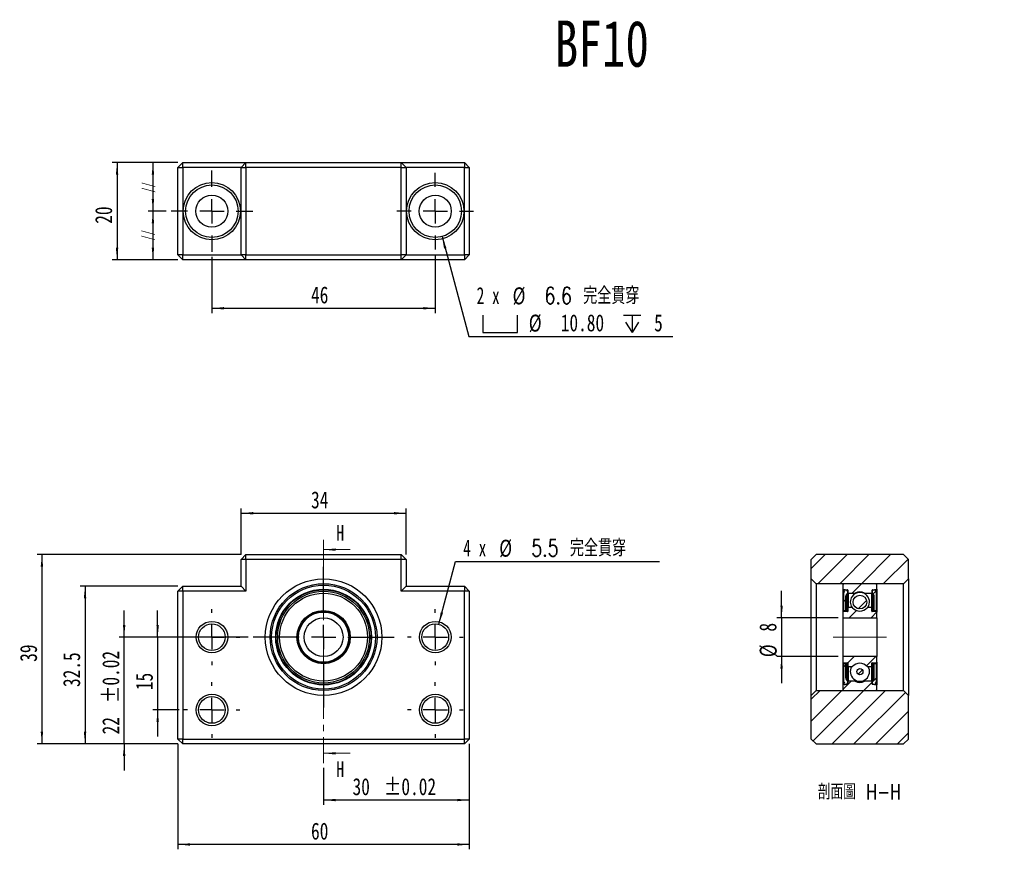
# Model space of a CAD drawing. Header units: millimetres. Extents: x 34 to 237, y 23 to 194.
import ezdxf

# ---------------------------------------------------------------- set-up
doc = ezdxf.new("R2010")
doc.units = ezdxf.units.MM
doc.linetypes.add('CENTER', pattern=[10.16, 6.35, -1.27, 1.27, -1.27])
doc.linetypes.add('CENTERX2', pattern=[20.32, 12.7, -2.54, 2.54, -2.54])
doc.layers.add('FORMAT', color=7, linetype='Continuous')
doc.styles.add('SLDTEXTSTYLE0', font='TXT', dxfattribs={"width": 0.75})
doc.styles.add('SLDTEXTSTYLE1', font='TXT', dxfattribs={"width": 0.666667})
doc.styles.add('SLDTEXTSTYLE2', font='TXT', dxfattribs={"width": 0.75, "bigfont": 'bigfont'})
doc.dimstyles.new('SLDDIMSTYLE0', dxfattribs={"dimtxt": 3.5, "dimasz": 2.5, "dimexe": 0, "dimexo": 0.0625, "dimgap": 0.875, "dimtad": 1, "dimrnd": 1e-09, "dimzin": 12, "dimdsep": 46, "dimtxsty": 'SLDTEXTSTYLE0', "dimsah": 1, "dimcen": 0.09, "dimadec": 0, "dimazin": 3, "dimtol": 1, "dimtp": 0.02, "dimtm": 0.02, "dimtfac": 1, "dimtmove": 0, "dimatfit": 0, "dimfxl": 1, "dimfrac": 2, "dimtolj": 1, "dimarcsym": 0})
doc.dimstyles.new('SLDDIMSTYLE1', dxfattribs={"dimtxt": 3.5, "dimasz": 2.5, "dimexe": 0, "dimexo": 0.0625, "dimgap": 0.875, "dimtad": 1, "dimrnd": 1e-09, "dimzin": 12, "dimdsep": 46, "dimtxsty": 'SLDTEXTSTYLE0', "dimsah": 1, "dimcen": 0.09, "dimadec": 0, "dimazin": 3, "dimtfac": 1, "dimtofl": 0, "dimtmove": 0, "dimatfit": 3, "dimfxl": 1, "dimfrac": 2, "dimtolj": 1, "dimtzin": 12, "dimarcsym": 0})
doc.dimstyles.new('SLDDIMSTYLE2', dxfattribs={"dimtxt": 3.5, "dimasz": 2.5, "dimexe": 0, "dimexo": 0.0625, "dimgap": 0.875, "dimtad": 1, "dimrnd": 1e-09, "dimzin": 12, "dimdsep": 46, "dimtxsty": 'SLDTEXTSTYLE0', "dimsah": 1, "dimcen": 0.09, "dimadec": 0, "dimazin": 3, "dimtfac": 1, "dimtmove": 0, "dimatfit": 0, "dimfxl": 1, "dimfrac": 2, "dimtolj": 1, "dimtzin": 12, "dimarcsym": 0})
doc.dimstyles.new('SLDDIMSTYLE3', dxfattribs={"dimtxt": 3.5, "dimasz": 2.5, "dimexe": 0, "dimexo": 0.0625, "dimgap": 0.875, "dimtad": 1, "dimdec": 1, "dimrnd": 1e-09, "dimzin": 12, "dimdsep": 46, "dimtxsty": 'SLDTEXTSTYLE0', "dimsah": 1, "dimcen": 0.09, "dimadec": 0, "dimazin": 3, "dimtfac": 1, "dimtdec": 1, "dimtofl": 0, "dimtmove": 0, "dimatfit": 3, "dimfxl": 1, "dimfrac": 2, "dimtolj": 1, "dimtzin": 12, "dimarcsym": 0})
doc.dimstyles.new('SLDDIMSTYLE4', dxfattribs={"dimtxt": 3.5, "dimasz": 2.5, "dimexe": 0, "dimexo": 0.0625, "dimgap": 0.875, "dimtad": 0, "dimtih": 1, "dimtoh": 1, "dimdec": 1, "dimrnd": 1e-09, "dimzin": 12, "dimdsep": 46, "dimtxsty": 'SLDTEXTSTYLE0', "dimsah": 1, "dimcen": 0, "dimadec": 0, "dimazin": 3, "dimtfac": 1, "dimtofl": 0, "dimtmove": 0, "dimatfit": 3, "dimfxl": 1, "dimfrac": 2, "dimtolj": 1, "dimtzin": 12, "dimarcsym": 0})

# ---------------------------------------------------------------- blocks, each defined once
blk = doc.blocks.new('_D')
at = {"layer": 'FORMAT', "color": 7}
for p, q in [((126.8, 44.34), (126.8, 31.78)), ((96.8, 39.4), (96.8, 31.78)), ((126.8, 32.78), (96.8, 32.78))]:
    blk.add_line(p, q, dxfattribs=at)
for points in [[(96.8, 32.78), (99.3, 32.53), (99.3, 33.03)], [(126.8, 32.78), (124.3, 33.03), (124.3, 32.53)]]:
    blk.add_solid(points, dxfattribs=at)
at = {"layer": 'FORMAT', "color": 7, "char_height": 3.5, "attachment_point": 1, "style": 'SLDTEXTSTYLE0'}
for s, insert in [('30', (102.76, 37.29)), ('±0.02', (109.24, 37.29))]:
    blk.add_mtext(s, dxfattribs=dict(at, insert=insert))
blk = doc.blocks.new('_D_1')
at = {"layer": 'FORMAT', "color": 7}
for p, q in [((79.8, 83.34), (79.8, 92.85)), ((79.8, 91.85), (113.8, 91.85)), ((113.8, 83.34), (113.8, 92.85))]:
    blk.add_line(p, q, dxfattribs=at)
for points in [[(79.8, 91.85), (82.3, 91.6), (82.3, 92.1)], [(113.8, 91.85), (111.3, 92.1), (111.3, 91.6)]]:
    blk.add_solid(points, dxfattribs=at)
at = {"layer": 'FORMAT', "color": 7, "insert": (94.21, 96.36), "char_height": 3.5, "attachment_point": 1, "style": 'SLDTEXTSTYLE0'}
blk.add_mtext('34', dxfattribs=at)
blk = doc.blocks.new('_D_2')
at = {"layer": 'FORMAT', "color": 7}
for p, q in [((55.73, 66.34), (55.73, 71.84)), ((81.3, 66.34), (54.73, 66.34)), ((55.73, 44.34), (55.73, 66.34)), ((66.8, 44.34), (54.73, 44.34)), ((55.73, 44.34), (55.73, 38.84))]:
    blk.add_line(p, q, dxfattribs=at)
for points in [[(55.73, 66.34), (55.98, 68.84), (55.48, 68.84)], [(55.73, 44.34), (55.48, 41.84), (55.98, 41.84)]]:
    blk.add_solid(points, dxfattribs=at)
at = {"layer": 'FORMAT', "color": 7, "char_height": 3.5, "attachment_point": 1, "rotation": 90, "style": 'SLDTEXTSTYLE0'}
for s, insert in [('±0.02', (51.22, 52.78)), ('22', (51.22, 46.3))]:
    blk.add_mtext(s, dxfattribs=dict(at, insert=insert))
blk = doc.blocks.new('_D_3')
at = {"layer": 'FORMAT', "color": 7}
for p, q in [((62.63, 66.34), (62.63, 71.84)), ((67.05, 66.34), (61.63, 66.34)), ((62.63, 66.34), (62.63, 51.34)), ((67.05, 51.34), (61.63, 51.34)), ((62.63, 51.34), (62.63, 45.84))]:
    blk.add_line(p, q, dxfattribs=at)
for points in [[(62.63, 66.34), (62.88, 68.84), (62.38, 68.84)], [(62.63, 51.34), (62.38, 48.84), (62.88, 48.84)]]:
    blk.add_solid(points, dxfattribs=at)
at = {"layer": 'FORMAT', "color": 7, "insert": (58.12, 55.42), "char_height": 3.5, "attachment_point": 1, "rotation": 90, "style": 'SLDTEXTSTYLE0'}
blk.add_mtext('15', dxfattribs=at)
blk = doc.blocks.new('_D_4')
at = {"layer": 'FORMAT', "color": 7}
for p, q in [((66.8, 76.84), (46.68, 76.84)), ((47.68, 76.84), (47.68, 44.34)), ((66.8, 44.34), (46.68, 44.34))]:
    blk.add_line(p, q, dxfattribs=at)
for points in [[(47.68, 76.84), (47.43, 74.34), (47.93, 74.34)], [(47.68, 44.34), (47.93, 46.84), (47.43, 46.84)]]:
    blk.add_solid(points, dxfattribs=at)
at = {"layer": 'FORMAT', "color": 7, "insert": (43.16, 56.06), "char_height": 3.5, "attachment_point": 1, "rotation": 90, "style": 'SLDTEXTSTYLE0'}
blk.add_mtext('32.5', dxfattribs=at)
blk = doc.blocks.new('_D_5')
at = {"layer": 'FORMAT', "color": 7}
for p, q in [((79.8, 83.34), (37.8, 83.34)), ((38.8, 83.34), (38.8, 44.34)), ((66.8, 44.34), (37.8, 44.34))]:
    blk.add_line(p, q, dxfattribs=at)
for points in [[(38.8, 83.34), (38.55, 80.84), (39.05, 80.84)], [(38.8, 44.34), (39.05, 46.84), (38.55, 46.84)]]:
    blk.add_solid(points, dxfattribs=at)
at = {"layer": 'FORMAT', "color": 7, "insert": (34.28, 61.25), "char_height": 3.5, "attachment_point": 1, "rotation": 90, "style": 'SLDTEXTSTYLE0'}
blk.add_mtext('39', dxfattribs=at)
blk = doc.blocks.new('_D_6')
at = {"layer": 'FORMAT', "color": 7}
for p, q in [((66.8, 44.34), (66.8, 22.63)), ((126.8, 44.34), (126.8, 22.63)), ((126.8, 23.63), (66.8, 23.63))]:
    blk.add_line(p, q, dxfattribs=at)
for points in [[(66.8, 23.63), (69.3, 23.38), (69.3, 23.88)], [(126.8, 23.63), (124.3, 23.88), (124.3, 23.38)]]:
    blk.add_solid(points, dxfattribs=at)
at = {"layer": 'FORMAT', "color": 7, "insert": (94.21, 28.14), "char_height": 3.5, "attachment_point": 1, "style": 'SLDTEXTSTYLE0'}
blk.add_mtext('60', dxfattribs=at)
blk = doc.blocks.new('_D_7')
at = {"layer": 'FORMAT'}
for p, q in [((120.51, 68.99), (123.96, 81.89)), ((123.96, 81.89), (165.96, 81.89))]:
    blk.add_line(p, q, dxfattribs=at)
blk.add_solid([(120.51, 68.99), (121.4, 71.34), (120.91, 71.47)], dxfattribs=at)
at = {"layer": 'FORMAT', "char_height": 3.5, "attachment_point": 1}
for s, insert, style in [('4 x', (125.55, 86.45), 'SLDTEXTSTYLE1'), ('%%c', (132.96, 86.4), 'SLDTEXTSTYLE0'), ('5.5 \\M+18AAE\\M+19153\\M+18AD1\\M+190FA', (139.56, 86.45), 'SLDTEXTSTYLE2')]:
    blk.add_mtext(s, dxfattribs=dict(at, insert=insert, style=style))
blk = doc.blocks.new('SW_CENTERMARKSYMBOL_0')
at = {"layer": 'FORMAT', "color": 0}
for p, q in [((0, 5), (0, 5.75)), ((0, 0), (0, 2.5)), ((-5, 0), (-5.75, 0)), ((0, 0), (-2.5, 0)), ((0, 0), (0, -2.5)), ((0, 0), (2.5, 0)), ((5, 0), (5.75, 0)), ((0, -5), (0, -5.75))]:
    blk.add_line(p, q, dxfattribs=at)
blk = doc.blocks.new('SW_CENTERMARKSYMBOL_1')
at = {"layer": 'FORMAT', "color": 0}
for p, q in [((0, 5), (0, 5.75)), ((0, 0), (0, 2.5)), ((-5, 0), (-5.75, 0)), ((0, 0), (-2.5, 0)), ((0, 0), (0, -2.5)), ((0, 0), (2.5, 0)), ((5, 0), (5.75, 0)), ((0, -5), (0, -5.75))]:
    blk.add_line(p, q, dxfattribs=at)
blk = doc.blocks.new('SW_CENTERMARKSYMBOL_2')
at = {"layer": 'FORMAT', "color": 0}
for p, q in [((0, 5), (0, 5.75)), ((0, 0), (0, 2.5)), ((-5, 0), (-5.75, 0)), ((0, 0), (-2.5, 0)), ((0, 0), (0, -2.5)), ((0, 0), (2.5, 0)), ((5, 0), (5.75, 0)), ((0, -5), (0, -5.75))]:
    blk.add_line(p, q, dxfattribs=at)
blk = doc.blocks.new('SW_CENTERMARKSYMBOL_3')
at = {"layer": 'FORMAT', "color": 0}
for p, q in [((0, 5), (0, 5.75)), ((0, 0), (0, 2.5)), ((-5, 0), (-5.75, 0)), ((0, 0), (-2.5, 0)), ((0, 0), (0, -2.5)), ((0, 0), (2.5, 0)), ((5, 0), (5.75, 0)), ((0, -5), (0, -5.75))]:
    blk.add_line(p, q, dxfattribs=at)
blk = doc.blocks.new('SW_CENTERMARKSYMBOL_4')
at = {"layer": 'FORMAT', "color": 0}
for p, q in [((0, 5), (0, 14.5)), ((0, 0), (0, 2.5)), ((-5, 0), (-14.5, 0)), ((0, 0), (-2.5, 0)), ((0, 0), (0, -2.5)), ((0, 0), (2.5, 0)), ((5, 0), (14.5, 0)), ((0, -5), (0, -14.5))]:
    blk.add_line(p, q, dxfattribs=at)
blk = doc.blocks.new('_D_8')
at = {"layer": 'FORMAT', "color": 7}
for p, q in [((73.8, 144.67), (73.8, 133.07)), ((119.8, 145.17), (119.8, 133.07)), ((73.8, 134.07), (119.8, 134.07))]:
    blk.add_line(p, q, dxfattribs=at)
for points in [[(73.8, 134.07), (76.3, 133.82), (76.3, 134.32)], [(119.8, 134.07), (117.3, 134.32), (117.3, 133.82)]]:
    blk.add_solid(points, dxfattribs=at)
at = {"layer": 'FORMAT', "color": 7, "insert": (94.21, 138.58), "char_height": 3.5, "attachment_point": 1, "style": 'SLDTEXTSTYLE0'}
blk.add_mtext('46', dxfattribs=at)
blk = doc.blocks.new('_D_9')
at = {"layer": 'FORMAT', "color": 7}
for p, q in [((66.8, 164.07), (60.66, 164.07)), ((61.66, 164.07), (61.66, 154.07)), ((64.4, 154.07), (60.66, 154.07))]:
    blk.add_line(p, q, dxfattribs=at)
for points in [[(61.66, 164.07), (61.41, 161.57), (61.91, 161.57)], [(61.66, 154.07), (61.91, 156.57), (61.41, 156.57)]]:
    blk.add_solid(points, dxfattribs=at)
blk = doc.blocks.new('_D_10')
at = {"layer": 'FORMAT', "color": 7}
for p, q in [((64.4, 154.07), (60.66, 154.07)), ((61.66, 154.07), (61.66, 144.07)), ((66.8, 144.07), (60.66, 144.07))]:
    blk.add_line(p, q, dxfattribs=at)
for points in [[(61.66, 154.07), (61.41, 151.57), (61.91, 151.57)], [(61.66, 144.07), (61.91, 146.57), (61.41, 146.57)]]:
    blk.add_solid(points, dxfattribs=at)
blk = doc.blocks.new('_D_11')
at = {"layer": 'FORMAT', "color": 7}
for p, q in [((66.8, 164.07), (53.27, 164.07)), ((54.27, 164.07), (54.27, 144.07)), ((66.8, 144.07), (53.27, 144.07))]:
    blk.add_line(p, q, dxfattribs=at)
for points in [[(54.27, 164.07), (54.02, 161.57), (54.52, 161.57)], [(54.27, 144.07), (54.52, 146.57), (54.02, 146.57)]]:
    blk.add_solid(points, dxfattribs=at)
at = {"layer": 'FORMAT', "color": 7, "insert": (49.75, 151.48), "char_height": 3.5, "attachment_point": 1, "rotation": 90, "style": 'SLDTEXTSTYLE0'}
blk.add_mtext('20', dxfattribs=at)
blk = doc.blocks.new('SW_SYMBOL_HOLE_SPOT')
at = {"layer": 'FORMAT', "color": 0}
for p, q in [((0, 875), (0, 75)), ((1600, 75), (1600, 875)), ((0, 75), (1600, 75))]:
    blk.add_line(p, q, dxfattribs=at)
blk = doc.blocks.new('SW_SYMBOL_HOLE_DEPTH')
at = {"layer": 'FORMAT', "color": 0}
for p, q in [((0, 875), (800, 875)), ((100, 555), (400, 75)), ((400, 875), (400, 75)), ((700, 555), (400, 75))]:
    blk.add_line(p, q, dxfattribs=at)
blk = doc.blocks.new('_D_12')
at = {"layer": 'FORMAT'}
for p, q in [((121.19, 148.85), (126.71, 128.26)), ((126.71, 128.26), (168.71, 128.26))]:
    blk.add_line(p, q, dxfattribs=at)
blk.add_solid([(121.19, 148.85), (121.6, 146.37), (122.08, 146.5)], dxfattribs=at)
at = {"layer": 'FORMAT', "xscale": 0.0044707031, "yscale": 0.0044707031, "zscale": 0.0044707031}
for name, p in [('SW_SYMBOL_HOLE_SPOT', (129.59, 128.74)), ('SW_SYMBOL_HOLE_DEPTH', (158.54, 128.74))]:
    blk.add_blockref(name, p, dxfattribs=at)
at = {"layer": 'FORMAT', "char_height": 3.5, "attachment_point": 1}
for s, insert, style in [('2 x', (128.3, 138.43), 'SLDTEXTSTYLE1'), ('%%c', (135.71, 138.38), 'SLDTEXTSTYLE0'), ('6.6 \\M+18AAE\\M+19153\\M+18AD1\\M+190FA', (142.3, 138.43), 'SLDTEXTSTYLE2'), ('%%c', (139.04, 132.77), 'SLDTEXTSTYLE0'), ('10.80', (145.63, 132.82), 'SLDTEXTSTYLE0'), ('5', (164.85, 132.82), 'SLDTEXTSTYLE0')]:
    blk.add_mtext(s, dxfattribs=dict(at, insert=insert, style=style))
blk = doc.blocks.new('SW_CENTERMARKSYMBOL_5')
at = {"layer": 'FORMAT', "color": 0}
for p, q in [((0, 5), (0, 7.9)), ((0, 0), (0, 2.5)), ((-5, 0), (-7.9, 0)), ((0, 0), (-2.5, 0)), ((0, 0), (0, -2.5)), ((0, 0), (2.5, 0)), ((5, 0), (7.9, 0)), ((0, -5), (0, -7.9))]:
    blk.add_line(p, q, dxfattribs=at)
blk = doc.blocks.new('SW_CENTERMARKSYMBOL_6')
at = {"layer": 'FORMAT', "color": 0}
for p, q in [((0, 5), (0, 8.4)), ((0, 0), (0, 2.5)), ((-5, 0), (-8.4, 0)), ((0, 0), (-2.5, 0)), ((0, 0), (0, -2.5)), ((0, 0), (2.5, 0)), ((5, 0), (8.4, 0)), ((0, -5), (0, -8.4))]:
    blk.add_line(p, q, dxfattribs=at)
blk = doc.blocks.new('_D_13')
at = {"layer": 'FORMAT', "color": 7}
for p, q in [((191.1, 70.34), (191.1, 75.84)), ((202.72, 70.34), (190.1, 70.34)), ((191.1, 70.34), (191.1, 62.34)), ((202.72, 62.34), (190.1, 62.34)), ((191.1, 62.34), (191.1, 56.84))]:
    blk.add_line(p, q, dxfattribs=at)
for points in [[(191.1, 70.34), (191.35, 72.84), (190.85, 72.84)], [(191.1, 62.34), (190.85, 59.84), (191.35, 59.84)]]:
    blk.add_solid(points, dxfattribs=at)
at = {"layer": 'FORMAT', "color": 7, "char_height": 3.5, "attachment_point": 1, "rotation": 90, "style": 'SLDTEXTSTYLE0'}
for s, insert in [('8', (186.53, 67.48)), ('%%c', (186.59, 62.2))]:
    blk.add_mtext(s, dxfattribs=dict(at, insert=insert))

msp = doc.modelspace()

# ---------------------------------------------------------------- hatches: boundary and pattern name
at = {"linetype": 'Continuous', "lineweight": 18}
h = msp.add_hatch(dxfattribs=at)
h.set_pattern_fill('ANSI31', style=0)
h.paths.add_polyline_path([(197.222, 78.337), (198.222, 77.337), (216.222, 77.337), (217.222, 78.337), (217.222, 82.337), (216.222, 83.337), (198.222, 83.337), (197.222, 82.337)], flags=0)
h = msp.add_hatch(dxfattribs=at)
h.set_pattern_fill('ANSI31', style=0)
edge = h.paths.add_edge_path(flags=0)
edge.add_arc((210.422, 77.037), 0.3, 0, 90)
edge.add_line((210.422, 77.337), (204.022, 77.337))
edge.add_arc((204.022, 77.037), 0.3, 90, 180)
edge.add_line((203.722, 77.037), (203.722, 76.187))
edge.add_arc((203.822, 76.187), 0.1, 180, 270)
edge.add_line((203.822, 76.087), (204.622, 76.087))
edge.add_arc((204.622, 75.987), 0.1, 0, 90, ccw=False)
edge.add_line((204.722, 75.987), (204.722, 75.512))
edge.add_arc((204.822, 75.512), 0.1, 180, 270)
edge.add_line((204.822, 75.412), (206.215, 75.412))
edge.add_arc((206.215, 75.512), 0.1, 270, 298.88842)
edge.add_arc((207.222, 73.687), 1.984, 61.11158, 118.88842, ccw=False)
edge.add_arc((208.229, 75.512), 0.1, 241.11158, 270)
edge.add_line((208.229, 75.412), (209.622, 75.412))
edge.add_arc((209.622, 75.512), 0.1, 270, 360)
edge.add_line((209.722, 75.512), (209.722, 75.987))
edge.add_arc((209.822, 75.987), 0.1, 90, 180, ccw=False)
edge.add_line((209.822, 76.087), (210.622, 76.087))
edge.add_arc((210.622, 76.187), 0.1, 270, 360)
edge.add_line((210.722, 76.187), (210.722, 77.037))
h = msp.add_hatch(dxfattribs=at)
h.set_pattern_fill('ANSI31', style=0)
edge = h.paths.add_edge_path(flags=0)
edge.add_line((204.322, 71.822), (204.322, 74.745))
edge.add_arc((204.622, 74.745), 0.3, 146.23231, 180, ccw=False)
edge.add_line((204.373, 74.912), (204.638, 75.309))
edge.add_arc((204.222, 75.587), 0.5, 326.23231, 450)
edge.add_line((204.222, 76.087), (203.972, 76.087))
edge.add_arc((203.972, 75.937), 0.15, 90, 302.57897)
edge.add_arc((204.322, 75.389), 0.5, 122.57897, 180)
edge.add_line((203.822, 75.389), (203.822, 71.822))
edge.add_line((203.822, 71.822), (204.322, 71.822))
h = msp.add_hatch(dxfattribs=at)
h.set_pattern_fill('ANSI31', style=0)
edge = h.paths.add_edge_path(flags=0)
edge.add_line((209.806, 75.309), (210.071, 74.912))
edge.add_arc((209.822, 74.745), 0.3, 0, 33.76769, ccw=False)
edge.add_line((210.122, 74.745), (210.122, 71.822))
edge.add_line((210.122, 71.822), (210.622, 71.822))
edge.add_line((210.622, 71.822), (210.622, 75.389))
edge.add_arc((210.122, 75.389), 0.5, 0, 57.42103)
edge.add_arc((210.472, 75.937), 0.15, 237.42103, 450)
edge.add_line((210.472, 76.087), (210.222, 76.087))
edge.add_arc((210.222, 75.587), 0.5, 90, 213.76769)
h = msp.add_hatch(dxfattribs=at)
h.set_pattern_fill('ANSI31', style=0)
edge = h.paths.add_edge_path(flags=0)
edge.add_arc((207.222, 73.554), 1.416, 0, 360)
h = msp.add_hatch(dxfattribs=at)
h.set_pattern_fill('ANSI31', style=0)
edge = h.paths.add_edge_path(flags=0)
edge.add_line((203.722, 70.337), (210.722, 70.337))
edge.add_line((210.722, 70.337), (210.722, 71.512))
edge.add_arc((210.622, 71.512), 0.1, 0, 90)
edge.add_line((210.622, 71.612), (209.772, 71.612))
edge.add_arc((209.772, 71.712), 0.1, 180, 270, ccw=False)
edge.add_line((209.672, 71.712), (209.672, 72.312))
edge.add_arc((209.572, 72.312), 0.1, 0, 90)
edge.add_line((209.572, 72.412), (208.789, 72.412))
edge.add_arc((208.789, 72.312), 0.1, 90, 138.72528)
edge.add_arc((207.222, 73.687), 1.984, 221.27472, 318.72528, ccw=False)
edge.add_arc((205.655, 72.312), 0.1, 41.27472, 90)
edge.add_line((205.655, 72.412), (204.872, 72.412))
edge.add_arc((204.872, 72.312), 0.1, 90, 180)
edge.add_line((204.772, 72.312), (204.772, 71.712))
edge.add_arc((204.672, 71.712), 0.1, 270, 360, ccw=False)
edge.add_line((204.672, 71.612), (203.822, 71.612))
edge.add_arc((203.822, 71.512), 0.1, 90, 180)
edge.add_line((203.722, 71.512), (203.722, 70.337))
h = msp.add_hatch(dxfattribs=at)
h.set_pattern_fill('ANSI31', style=0)
edge = h.paths.add_edge_path(flags=0)
edge.add_arc((210.622, 61.162), 0.1, 270, 360)
edge.add_line((210.722, 61.162), (210.722, 62.337))
edge.add_line((210.722, 62.337), (203.722, 62.337))
edge.add_line((203.722, 62.337), (203.722, 61.162))
edge.add_arc((203.822, 61.162), 0.1, 180, 270)
edge.add_line((203.822, 61.062), (204.672, 61.062))
edge.add_arc((204.672, 60.962), 0.1, 0, 90, ccw=False)
edge.add_line((204.772, 60.962), (204.772, 60.362))
edge.add_arc((204.872, 60.362), 0.1, 180, 270)
edge.add_line((204.872, 60.262), (205.655, 60.262))
edge.add_arc((205.655, 60.362), 0.1, 270, 318.72528)
edge.add_arc((207.222, 58.987), 1.984, 41.27472, 138.72528, ccw=False)
edge.add_arc((208.789, 60.362), 0.1, 221.27472, 270)
edge.add_line((208.789, 60.262), (209.572, 60.262))
edge.add_arc((209.572, 60.362), 0.1, 270, 360)
edge.add_line((209.672, 60.362), (209.672, 60.962))
edge.add_arc((209.772, 60.962), 0.1, 90, 180, ccw=False)
edge.add_line((209.772, 61.062), (210.622, 61.062))
h = msp.add_hatch(dxfattribs=at)
h.set_pattern_fill('ANSI31', style=0)
edge = h.paths.add_edge_path(flags=0)
edge.add_line((204.638, 57.364), (204.373, 57.761))
edge.add_arc((204.622, 57.928), 0.3, 180, 213.76769, ccw=False)
edge.add_line((204.322, 57.928), (204.322, 60.852))
edge.add_line((204.322, 60.852), (203.822, 60.852))
edge.add_line((203.822, 60.852), (203.822, 57.284))
edge.add_arc((204.322, 57.284), 0.5, 180, 237.42103)
edge.add_arc((203.972, 56.737), 0.15, 57.42103, 270)
edge.add_line((203.972, 56.587), (204.222, 56.587))
edge.add_arc((204.222, 57.087), 0.5, 270, 393.76769)
h = msp.add_hatch(dxfattribs=at)
h.set_pattern_fill('ANSI31', style=0)
edge = h.paths.add_edge_path(flags=0)
edge.add_line((210.122, 60.852), (210.122, 57.928))
edge.add_arc((209.822, 57.928), 0.3, -33.76769, 0, ccw=False)
edge.add_line((210.071, 57.761), (209.806, 57.364))
edge.add_arc((210.222, 57.087), 0.5, 146.23231, 270)
edge.add_line((210.222, 56.587), (210.472, 56.587))
edge.add_arc((210.472, 56.737), 0.15, 270, 482.57897)
edge.add_arc((210.122, 57.284), 0.5, 302.57897, 360)
edge.add_line((210.622, 57.284), (210.622, 60.852))
edge.add_line((210.622, 60.852), (210.122, 60.852))
h = msp.add_hatch(dxfattribs=at)
h.set_pattern_fill('ANSI31', style=0)
edge = h.paths.add_edge_path(flags=0)
edge.add_arc((207.222, 59.231), 0.637, 0, 360)
h = msp.add_hatch(dxfattribs=at)
h.set_pattern_fill('ANSI31', style=0)
edge = h.paths.add_edge_path(flags=0)
edge.add_arc((210.422, 55.637), 0.3, 270, 360)
edge.add_line((210.722, 55.637), (210.722, 56.487))
edge.add_arc((210.622, 56.487), 0.1, 0, 90)
edge.add_line((210.622, 56.587), (209.822, 56.587))
edge.add_arc((209.822, 56.687), 0.1, 180, 270, ccw=False)
edge.add_line((209.722, 56.687), (209.722, 57.162))
edge.add_arc((209.622, 57.162), 0.1, 0, 90)
edge.add_line((209.622, 57.262), (208.229, 57.262))
edge.add_arc((208.229, 57.162), 0.1, 90, 118.88842)
edge.add_arc((207.222, 58.987), 1.984, 241.11158, 298.88842, ccw=False)
edge.add_arc((206.215, 57.162), 0.1, 61.11158, 90)
edge.add_line((206.215, 57.262), (204.822, 57.262))
edge.add_arc((204.822, 57.162), 0.1, 90, 180)
edge.add_line((204.722, 57.162), (204.722, 56.687))
edge.add_arc((204.622, 56.687), 0.1, 270, 360, ccw=False)
edge.add_line((204.622, 56.587), (203.822, 56.587))
edge.add_arc((203.822, 56.487), 0.1, 90, 180)
edge.add_line((203.722, 56.487), (203.722, 55.637))
edge.add_arc((204.022, 55.637), 0.3, 180, 270)
edge.add_line((204.022, 55.337), (210.422, 55.337))
h = msp.add_hatch(dxfattribs=at)
h.set_pattern_fill('ANSI31', style=0)
h.paths.add_polyline_path([(198.222, 55.337), (197.222, 54.337), (197.222, 45.337), (198.222, 44.337), (216.222, 44.337), (217.222, 45.337), (217.222, 54.337), (216.222, 55.337)], flags=0)

# ---------------------------------------------------------------- linework, layer by layer
at = {"color": 7, "linetype": 'Continuous', "lineweight": 25}
for p, q in [((66.796, 163.065), (67.796, 164.065)), ((66.796, 145.065), (66.796, 163.065)), ((66.796, 163.065), (67.796, 163.065)), ((67.796, 163.065), (67.796, 164.065)), ((67.796, 164.065), (80.796, 164.065)), ((67.796, 163.065), (67.796, 145.065)), ((79.796, 163.065), (67.796, 163.065)), ((79.796, 163.065), (80.796, 164.065)), ((79.796, 163.065), (80.796, 163.065)), ((79.796, 145.065), (79.796, 163.065)), ((80.796, 163.065), (80.796, 164.065)), ((80.796, 164.065), (112.796, 164.065)), ((80.796, 163.065), (80.796, 145.065)), ((112.796, 163.065), (80.796, 163.065)), ((112.796, 164.065), (113.796, 163.065)), ((112.796, 163.065), (112.796, 164.065)), ((112.796, 164.065), (125.796, 164.065)), ((112.796, 163.065), (113.796, 163.065)), ((112.796, 145.065), (112.796, 163.065)), ((113.796, 163.065), (113.796, 145.065)), ((125.796, 163.065), (113.796, 163.065)), ((125.796, 164.065), (126.796, 163.065)), ((125.796, 164.065), (125.796, 163.065)), ((125.796, 145.065), (125.796, 163.065)), ((125.796, 163.065), (126.796, 163.065)), ((126.796, 163.065), (126.796, 145.065)), ((67.796, 145.065), (66.796, 145.065)), ((67.796, 144.065), (66.796, 145.065)), ((67.796, 145.065), (79.796, 145.065)), ((67.796, 144.065), (67.796, 145.065)), ((80.796, 144.065), (67.796, 144.065)), ((80.796, 145.065), (79.796, 145.065)), ((80.796, 144.065), (79.796, 145.065)), ((80.796, 145.065), (112.796, 145.065)), ((80.796, 144.065), (80.796, 145.065)), ((112.796, 144.065), (80.796, 144.065)), ((113.796, 145.065), (112.796, 145.065)), ((112.796, 144.065), (112.796, 145.065)), ((113.796, 145.065), (112.796, 144.065)), ((125.796, 144.065), (112.796, 144.065)), ((113.796, 145.065), (125.796, 145.065)), ((126.796, 145.065), (125.796, 145.065)), ((125.796, 145.065), (125.796, 144.065)), ((126.796, 145.065), (125.796, 144.065)), ((80.796, 83.337), (79.796, 82.337)), ((80.796, 82.337), (80.796, 83.337)), ((80.796, 83.337), (112.796, 83.337)), ((112.796, 82.337), (112.796, 83.337)), ((113.796, 82.337), (112.796, 83.337)), ((197.222, 82.337), (198.222, 83.337)), ((216.222, 83.337), (198.222, 83.337)), ((216.222, 83.337), (217.222, 82.337)), ((79.796, 76.837), (79.796, 82.337)), ((80.796, 82.337), (79.796, 82.337)), ((80.796, 82.337), (80.796, 75.837)), ((112.796, 82.337), (80.796, 82.337)), ((112.796, 75.837), (112.796, 82.337)), ((113.796, 82.337), (112.796, 82.337)), ((113.796, 82.337), (113.796, 76.837)), ((197.222, 78.337), (197.222, 82.337)), ((217.222, 78.337), (217.222, 82.337)), ((198.222, 77.337), (197.222, 78.337)), ((197.222, 54.337), (197.222, 78.337)), ((216.222, 77.337), (198.222, 77.337)), ((198.222, 77.337), (198.222, 55.337)), ((210.422, 77.337), (204.022, 77.337)), ((217.222, 78.337), (216.222, 77.337)), ((216.222, 55.337), (216.222, 77.337)), ((217.222, 78.337), (217.222, 54.337)), ((67.796, 76.837), (66.796, 75.837)), ((66.796, 45.337), (66.796, 75.837)), ((67.796, 75.837), (66.796, 75.837)), ((67.796, 75.837), (67.796, 76.837)), ((67.796, 76.837), (79.796, 76.837)), ((67.796, 75.837), (67.796, 45.337)), ((80.796, 75.837), (67.796, 75.837)), ((80.796, 75.837), (79.796, 76.837)), ((113.796, 76.837), (112.796, 75.837)), ((125.796, 75.837), (112.796, 75.837)), ((113.796, 76.837), (125.796, 76.837)), ((125.796, 76.837), (125.796, 75.837)), ((126.796, 75.837), (125.796, 76.837)), ((125.796, 45.337), (125.796, 75.837)), ((126.796, 75.837), (125.796, 75.837)), ((126.796, 75.837), (126.796, 45.337)), ((203.722, 77.037), (203.722, 76.187)), ((203.722, 76.187), (203.722, 71.512)), ((203.822, 76.087), (204.622, 76.087)), ((203.822, 75.937), (203.822, 75.389)), ((203.822, 75.389), (203.822, 71.822)), ((204.222, 76.087), (203.972, 76.087)), ((204.373, 74.912), (204.638, 75.309)), ((204.722, 75.987), (204.722, 75.512)), ((204.722, 75.512), (204.722, 71.625)), ((204.822, 75.412), (206.215, 75.412)), ((208.229, 75.412), (209.622, 75.412)), ((209.722, 75.512), (209.722, 75.987)), ((209.722, 75.512), (209.722, 71.625)), ((209.806, 75.309), (210.071, 74.912)), ((209.822, 76.087), (210.622, 76.087)), ((210.472, 76.087), (210.222, 76.087)), ((210.622, 75.389), (210.622, 75.937)), ((210.622, 71.822), (210.622, 75.389)), ((210.722, 76.187), (210.722, 77.037)), ((210.722, 76.187), (210.722, 71.512)), ((204.322, 71.822), (204.322, 74.745)), ((210.122, 74.745), (210.122, 71.822)), ((203.722, 71.512), (203.722, 70.337)), ((203.822, 71.822), (204.322, 71.822)), ((203.822, 71.612), (203.822, 71.822)), ((204.672, 71.612), (203.822, 71.612)), ((204.322, 71.612), (204.322, 71.822)), ((204.772, 72.312), (204.772, 71.712)), ((205.655, 72.412), (204.872, 72.412)), ((209.572, 72.412), (208.789, 72.412)), ((209.672, 71.712), (209.672, 72.312)), ((210.622, 71.612), (209.772, 71.612)), ((210.122, 71.822), (210.622, 71.822)), ((210.122, 71.822), (210.122, 71.612)), ((210.622, 71.822), (210.622, 71.612)), ((210.722, 70.337), (210.722, 71.512)), ((203.722, 70.337), (210.722, 70.337)), ((203.722, 70.337), (203.722, 62.337)), ((210.722, 70.337), (210.722, 62.337)), ((210.722, 62.337), (203.722, 62.337)), ((203.722, 62.337), (203.722, 61.162)), ((203.722, 61.162), (203.722, 56.487)), ((203.822, 60.852), (203.822, 61.062)), ((203.822, 61.062), (204.672, 61.062)), ((204.322, 60.852), (203.822, 60.852)), ((203.822, 60.852), (203.822, 57.284)), ((204.322, 60.852), (204.322, 61.062)), ((204.322, 57.928), (204.322, 60.852)), ((204.722, 61.048), (204.722, 57.162)), ((204.772, 60.962), (204.772, 60.362)), ((209.672, 60.362), (209.672, 60.962)), ((209.722, 61.048), (209.722, 57.162)), ((209.772, 61.062), (210.622, 61.062)), ((210.122, 61.062), (210.122, 60.852)), ((210.622, 60.852), (210.122, 60.852)), ((210.122, 60.852), (210.122, 57.928)), ((210.622, 61.062), (210.622, 60.852)), ((210.622, 57.284), (210.622, 60.852)), ((210.722, 61.162), (210.722, 62.337)), ((210.722, 61.162), (210.722, 56.487)), ((204.872, 60.262), (205.655, 60.262)), ((208.789, 60.262), (209.572, 60.262)), ((203.822, 57.284), (203.822, 56.737)), ((204.638, 57.364), (204.373, 57.761)), ((204.722, 57.162), (204.722, 56.687)), ((206.215, 57.262), (204.822, 57.262)), ((209.622, 57.262), (208.229, 57.262)), ((209.722, 56.687), (209.722, 57.162)), ((210.071, 57.761), (209.806, 57.364)), ((210.622, 56.737), (210.622, 57.284)), ((197.222, 54.337), (198.222, 55.337)), ((198.222, 55.337), (216.222, 55.337)), ((203.722, 56.487), (203.722, 55.637)), ((204.622, 56.587), (203.822, 56.587)), ((203.972, 56.587), (204.222, 56.587)), ((204.022, 55.337), (210.422, 55.337)), ((210.622, 56.587), (209.822, 56.587)), ((210.222, 56.587), (210.472, 56.587)), ((210.722, 55.637), (210.722, 56.487)), ((216.222, 55.337), (217.222, 54.337)), ((197.222, 45.337), (197.222, 54.337)), ((217.222, 45.337), (217.222, 54.337)), ((67.796, 45.337), (66.796, 45.337)), ((67.796, 44.337), (66.796, 45.337)), ((67.796, 45.337), (125.796, 45.337)), ((67.796, 44.337), (67.796, 45.337)), ((125.796, 44.337), (125.796, 45.337)), ((126.796, 45.337), (125.796, 45.337)), ((125.796, 44.337), (126.796, 45.337)), ((198.222, 44.337), (197.222, 45.337)), ((217.222, 45.337), (216.222, 44.337)), ((125.796, 44.337), (67.796, 44.337)), ((198.222, 44.337), (216.222, 44.337))]:
    msp.add_line(p, q, dxfattribs=at)
at = {"color": 7, "linetype": 'CENTER', "lineweight": 18}
msp.add_line((96.796, 86.358), (96.796, 40.403), dxfattribs=at)
at = {"color": 7, "linetype": 'Continuous', "lineweight": 18}
for p, q in [((102.296, 84.358), (96.796, 84.358)), ((102.296, 42.403), (96.796, 42.403))]:
    msp.add_line(p, q, dxfattribs=at)
at = {"color": 8, "linetype": 'Continuous', "lineweight": 25}
for p, q in [((203.822, 76.087), (203.822, 75.937)), ((204.622, 76.087), (204.622, 75.887)), ((204.638, 71.612), (204.638, 75.309)), ((204.822, 75.412), (204.822, 72.398)), ((206.215, 75.412), (206.215, 75.264)), ((206.263, 75.424), (206.263, 75.291)), ((208.181, 75.424), (208.181, 75.291)), ((208.229, 75.412), (208.229, 75.264)), ((209.622, 75.412), (209.622, 72.398)), ((209.806, 75.309), (209.806, 71.612)), ((209.822, 76.087), (209.822, 75.887)), ((210.622, 76.087), (210.622, 75.937)), ((204.373, 71.612), (204.373, 74.912)), ((210.071, 74.912), (210.071, 71.612)), ((204.373, 57.761), (204.373, 61.062)), ((204.638, 57.364), (204.638, 61.062)), ((209.806, 61.062), (209.806, 57.364)), ((210.071, 61.062), (210.071, 57.761)), ((204.822, 60.275), (204.822, 57.262)), ((209.622, 60.275), (209.622, 57.262)), ((204.622, 56.787), (204.622, 56.587)), ((206.215, 57.521), (206.215, 57.262)), ((206.263, 57.493), (206.263, 57.249)), ((208.181, 57.493), (208.181, 57.249)), ((208.229, 57.521), (208.229, 57.262)), ((209.822, 56.787), (209.822, 56.587)), ((203.822, 56.737), (203.822, 56.587)), ((210.622, 56.737), (210.622, 56.587))]:
    msp.add_line(p, q, dxfattribs=at)
at = {"color": 7, "linetype": 'Continuous', "lineweight": 25}
for centre, radius in [((73.796, 154.065), 5.9), ((73.796, 154.065), 5.4), ((119.796, 154.065), 5.9), ((119.796, 154.065), 5.4), ((73.796, 154.065), 3.3), ((119.796, 154.065), 3.3), ((96.796, 66.337), 12), ((96.796, 66.337), 11), ((96.796, 66.337), 10.7), ((96.796, 66.337), 9.85), ((96.796, 66.337), 9.75), ((96.796, 66.337), 9.45), ((96.796, 66.337), 9.052), ((207.222, 73.554), 1.416), ((96.796, 66.337), 5.485), ((96.796, 66.337), 5.375), ((96.796, 66.337), 5.275), ((96.796, 66.337), 5.175), ((73.796, 66.337), 3.25), ((73.796, 66.337), 2.75), ((96.796, 66.337), 4), ((119.796, 66.337), 3.25), ((119.796, 66.337), 2.75), ((207.222, 59.231), 0.637), ((73.796, 51.337), 3.25), ((73.796, 51.337), 2.75), ((119.796, 51.337), 3.25), ((119.796, 51.337), 2.75)]:
    msp.add_circle(centre, radius, dxfattribs=at)
for centre, radius, start, end in [((204.022, 77.037), 0.3, 90, 180), ((210.422, 77.037), 0.3, 0, 90), ((203.822, 76.187), 0.1, 180, 270), ((203.972, 75.937), 0.15, 90, 302.57897), ((204.322, 75.389), 0.5, 122.57897, 180), ((204.222, 75.587), 0.5, 326.23231, 90), ((204.622, 75.987), 0.1, 0, 90), ((204.822, 75.512), 0.1, 180, 270), ((207.222, 73.554), 1.984, 324.85193, 144.05272), ((206.215, 75.512), 0.1, 270, 298.88842), ((207.222, 73.687), 1.984, 61.11158, 118.88842), ((208.229, 75.512), 0.1, 241.11158, 270), ((209.622, 75.512), 0.1, 270, 0), ((210.222, 75.587), 0.5, 90, 213.76769), ((209.822, 75.987), 0.1, 90, 180), ((210.472, 75.937), 0.15, 237.42103, 90), ((210.122, 75.389), 0.5, 0, 57.42103), ((210.622, 76.187), 0.1, 270, 0), ((204.622, 74.745), 0.3, 146.23231, 180), ((207.222, 73.554), 1.984, 144.05272, 215.14807), ((209.822, 74.745), 0.3, 360, 33.76769), ((203.822, 71.512), 0.1, 90, 180), ((204.672, 71.712), 0.1, 270, 0), ((204.872, 72.312), 0.1, 90, 180), ((205.655, 72.312), 0.1, 41.27472, 90), ((207.222, 73.687), 1.984, 221.27472, 318.72528), ((208.789, 72.312), 0.1, 90, 138.72528), ((209.572, 72.312), 0.1, 0, 90), ((209.772, 71.712), 0.1, 180, 270), ((210.622, 71.512), 0.1, 0, 90), ((203.822, 61.162), 0.1, 180, 270), ((204.672, 60.962), 0.1, 0, 90), ((207.222, 58.987), 1.984, 41.27472, 138.72528), ((209.772, 60.962), 0.1, 90, 180), ((210.622, 61.162), 0.1, 270, 0), ((204.872, 60.362), 0.1, 180, 270), ((207.222, 59.231), 1.984, 148.70761, 31.29239), ((205.655, 60.362), 0.1, 270, 318.72528), ((208.789, 60.362), 0.1, 221.27472, 270), ((209.572, 60.362), 0.1, 270, 0), ((204.322, 57.284), 0.5, 180, 237.42103), ((203.972, 56.737), 0.15, 57.42103, 270), ((204.222, 57.087), 0.5, 270, 33.76769), ((204.622, 57.928), 0.3, 180, 213.76769), ((204.822, 57.162), 0.1, 90, 180), ((206.215, 57.162), 0.1, 61.11158, 90), ((207.222, 58.987), 1.984, 241.11158, 298.88842), ((208.229, 57.162), 0.1, 90, 118.88842), ((209.622, 57.162), 0.1, 0, 90), ((210.222, 57.087), 0.5, 146.23231, 270), ((209.822, 57.928), 0.3, 326.23231, 0), ((210.122, 57.284), 0.5, 302.57897, 0), ((210.472, 56.737), 0.15, 270, 122.57897), ((203.822, 56.487), 0.1, 90, 180), ((204.022, 55.637), 0.3, 180, 270), ((204.622, 56.687), 0.1, 270, 0), ((209.822, 56.687), 0.1, 180, 270), ((210.422, 55.637), 0.3, 270, 0), ((210.622, 56.487), 0.1, 0, 90)]:
    msp.add_arc(centre, radius, start, end, dxfattribs=at)
at = {"color": 7, "linetype": 'Continuous', "lineweight": 18}
for points in [[(96.796, 84.358), (99.296, 84.108), (99.296, 84.608)], [(96.796, 42.403), (99.296, 42.153), (99.296, 42.653)]]:
    msp.add_solid(points, dxfattribs=at)
at = {"layer": 'FORMAT', "color": 7, "linetype": 'CENTERX2', "lineweight": 18}
msp.add_line((201.722, 66.337), (212.722, 66.337), dxfattribs=at)

# ---------------------------------------------------------------- block references
at = {"layer": 'FORMAT', "color": 7}
for name, p in [('SW_CENTERMARKSYMBOL_6', (73.796, 154.065)), ('SW_CENTERMARKSYMBOL_5', (119.796, 154.065)), ('SW_CENTERMARKSYMBOL_4', (96.796, 66.337)), ('SW_CENTERMARKSYMBOL_3', (73.796, 66.337)), ('SW_CENTERMARKSYMBOL_0', (119.796, 66.337)), ('SW_CENTERMARKSYMBOL_2', (73.796, 51.337)), ('SW_CENTERMARKSYMBOL_1', (119.796, 51.337))]:
    msp.add_blockref(name, p, dxfattribs=at)

# ---------------------------------------------------------------- texts
at = {"color": 7, "linetype": 'Continuous', "char_height": 3.175, "attachment_point": 1, "style": 'SLDTEXTSTYLE0'}
for insert in [(99.407, 89.399), (99.407, 40.724)]:
    msp.add_mtext('H', dxfattribs=dict(at, insert=insert))
at = {"layer": 'FORMAT', "color": 7, "insert": (144.363, 193.342), "char_height": 9.525, "attachment_point": 1, "style": 'SLDTEXTSTYLE0'}
msp.add_mtext('BF10', dxfattribs=at)
at = {"layer": 'FORMAT', "color": 7, "char_height": 2.1167, "attachment_point": 1, "rotation": 90, "style": 'SLDTEXTSTYLE0'}
for insert in [(59.493, 157.89), (59.472, 148.02)]:
    msp.add_mtext('//', dxfattribs=dict(at, insert=insert))
at = {"layer": 'FORMAT', "insert": (207.11, 36.079), "char_height": 3.175, "attachment_point": 2, "style": 'SLDTEXTSTYLE2'}
msp.add_mtext('\\M+19655\\M+196CA\\M+19AA4 H-H', dxfattribs=at)

# ---------------------------------------------------------------- dimensions: what is measured, and where the dimension line sits
at = {"layer": 'FORMAT', "color": 7}
for base, p1, p2, dimstyle, picture, middle in [((54.266, 144.065), (67.796, 164.065), (67.796, 144.065), 'SLDDIMSTYLE1', '_D_11', (54.266, 154.065)), ((61.662, 154.065), (67.796, 164.065), (65.396, 154.065), 'SLDDIMSTYLE1', '_D_9', (61.662, 158.901)), ((61.662, 144.065), (65.396, 154.065), (67.796, 144.065), 'SLDDIMSTYLE1', '_D_10', (61.662, 149.32)), ((38.796, 44.337), (80.796, 83.337), (67.796, 44.337), 'SLDDIMSTYLE1', '_D_5', (38.796, 63.837)), ((47.676, 44.337), (67.796, 76.837), (67.796, 44.337), 'SLDDIMSTYLE3', '_D_4', (47.676, 60.587)), ((55.733, 66.337), (67.796, 44.337), (82.296, 66.337), 'SLDDIMSTYLE0', '_D_2', (55.733, 55.337)), ((62.633, 51.337), (68.046, 66.337), (68.046, 51.337), 'SLDDIMSTYLE2', '_D_3', (62.633, 58.007))]:
    dim = msp.add_linear_dim(base=base, p1=p1, p2=p2, angle=90, dimstyle=dimstyle, dxfattribs=at)
    dim.commit()
    dim.dimension.update_dxf_attribs({"geometry": picture, "text_midpoint": middle, "dimtype": 160})
at = {"layer": 'FORMAT'}
for p1, p2, text, picture, middle in [((118.399, 159.281), (121.194, 148.849), '2 x <> 完全貫穿\\P{\\fGDT;v}%%c 10.80 {\\fGDT;x} 5\\P', '_D_12', (148.504, 133.867)), ((119.085, 63.68), (120.508, 68.993), '4 x <> 完全貫穿\\P', '_D_7', (145.756, 84.693))]:
    dim = msp.add_diameter_dim_2p(p1=p1, p2=p2, text=text, dimstyle='SLDDIMSTYLE4', dxfattribs=at)
    dim.commit()
    dim.dimension.update_dxf_attribs({"geometry": picture, "text_midpoint": middle, "dimtype": 163})
at = {"layer": 'FORMAT', "color": 7}
for base, p1, p2, dimstyle, picture, middle in [((119.796, 134.065), (73.796, 145.665), (119.796, 146.165), 'SLDDIMSTYLE1', '_D_8', (96.796, 134.065)), ((113.796, 91.852), (79.796, 82.337), (113.796, 82.337), 'SLDDIMSTYLE1', '_D_1', (96.796, 91.852)), ((66.796, 23.633), (126.796, 45.337), (66.796, 45.337), 'SLDDIMSTYLE1', '_D_6', (96.796, 23.633)), ((96.796, 32.777), (126.796, 45.337), (96.796, 40.403), 'SLDDIMSTYLE0', '_D', (111.796, 32.777))]:
    dim = msp.add_linear_dim(base=base, p1=p1, p2=p2, dimstyle=dimstyle, dxfattribs=at)
    dim.commit()
    dim.dimension.update_dxf_attribs({"geometry": picture, "text_midpoint": middle, "dimtype": 160})
dim = msp.add_linear_dim(base=(191.099, 62.337), p1=(203.722, 70.337), p2=(203.722, 62.337), angle=90, text='%%c<>', dimstyle='SLDDIMSTYLE2', dxfattribs=at)
dim.commit()
dim.dimension.update_dxf_attribs({"geometry": '_D_13', "text_midpoint": (191.099, 66.137), "dimtype": 160})

doc.saveas('drawing.dxf')
